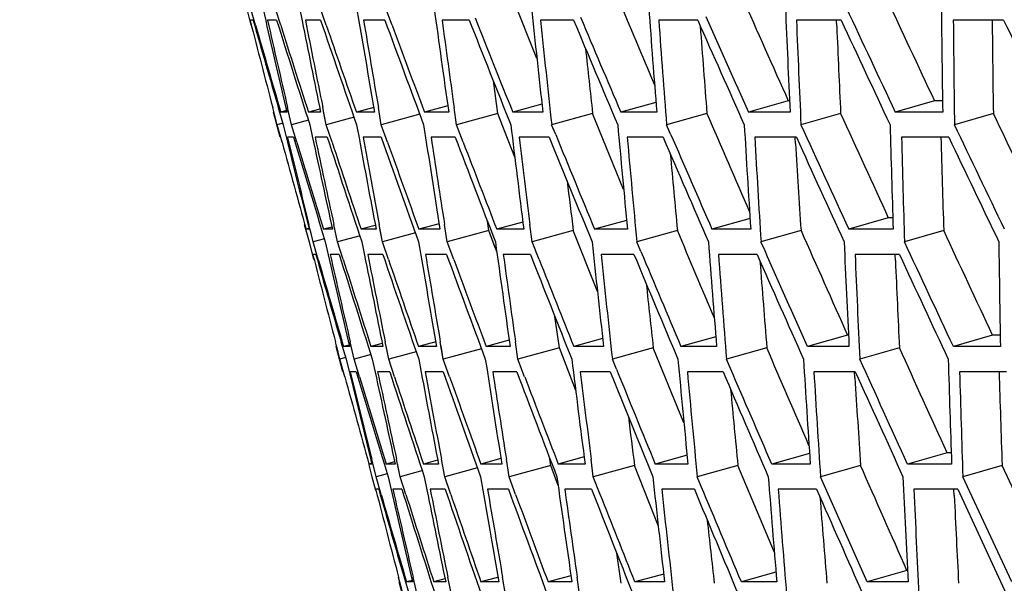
# Model space of a CAD drawing. Header units: millimetres. Extents: x 0 to 420, y 0 to 297.
# Tile 115 of 150: x 290.09 to 294.59, y 198.64 to 201.21. Entities that reach past the tile are written whole.
import ezdxf

# ---------------------------------------------------------------- set-up
doc = ezdxf.new("R2010")
doc.units = ezdxf.units.MM
doc.header["$LTSCALE"] = 23.1
doc.header["$PDMODE"] = 3
doc.header["$PDSIZE"] = 0.3125
doc.linetypes.add('DASHED', pattern=[0.2, 0.1, -0.1])
doc.layers.get('0').update_dxf_attribs({"linetype": 'CONTINUOUS'})
doc.layers.get('Defpoints').update_dxf_attribs({"linetype": 'CONTINUOUS'})
doc.layers.add('06___PRT_ALL_SURFS', color=7, linetype='CONTINUOUS')
doc.layers.add('DIM_PILOTEES', color=7, linetype='CONTINUOUS')
doc.styles.get("Standard").update_dxf_attribs({"font": 'txt', "width": 0.7})
doc.dimstyles.new('DIMSTYLE_2', dxfattribs={"dimtxt": 2.5, "dimasz": 3.5, "dimexe": 2, "dimexo": 0, "dimtad": 1, "dimdec": 0, "dimlfac": 5, "dimdsep": 46, "dimtxsty": 'Standard', "dimblk": '_FILLED', "dimblk1": '_FILLED', "dimblk2": '_FILLED', "dimcen": 0, "dimazin": 2, "dimtp": 0.8, "dimtm": 0.8, "dimtfac": 1, "dimtdec": 0, "dimtofl": 0, "dimtmove": 0, "dimatfit": 3, "dimldrblk": '_FILLED', "dimfxl": 0, "dimtolj": 1, "dimarcsym": 0})
doc.dimstyles.new('DIMSTYLE_8', dxfattribs={"dimtxt": 2.5, "dimasz": 3.5, "dimexe": 2, "dimexo": 0, "dimgap": 2.5, "dimtad": 1, "dimdec": 0, "dimlfac": 5, "dimdsep": 46, "dimtxsty": 'Standard', "dimblk": '_FILLED', "dimblk1": '_FILLED', "dimblk2": '_FILLED', "dimcen": 0, "dimazin": 2, "dimtp": 0.5, "dimtm": 0.5, "dimtfac": 1, "dimtdec": 0, "dimtofl": 0, "dimtmove": 0, "dimatfit": 3, "dimldrblk": '_FILLED', "dimfxl": 0, "dimtolj": 1, "dimarcsym": 0})

# ---------------------------------------------------------------- blocks, each defined once
blk = doc.blocks.new('_FILLED')
at = {"color": 0, "linetype": 'ByBlock'}
blk.add_solid([(0, 0), (-1, 0.1429), (-1, -0.1429)], dxfattribs=at)
blk = doc.blocks.new('*D12')
at = {"layer": 'DIM_PILOTEES', "color": 2, "linetype": 'Continuous'}
for p, q in [((307.0994, 235.1533), (248.8115, 235.1533)), ((250.8115, 235.1533), (250.8115, 180.6933)), ((250.8115, 126.2333), (250.8115, 180.6933)), ((309.3884, 126.2333), (248.8115, 126.2333))]:
    blk.add_line(p, q, dxfattribs=at)
at = {"layer": 'DIM_PILOTEES', "color": 2, "linetype": 'Continuous', "xscale": 3.5, "yscale": 3.5, "zscale": 3.5}
for p, rotation in [((250.8115, 235.1533), 90), ((250.8115, 126.2333), 270)]:
    blk.add_blockref('_FILLED', p, dxfattribs=dict(at, rotation=rotation))
at = {"layer": 'DIM_PILOTEES', "color": 2, "linetype": 'Continuous', "insert": (247.6865, 180.6933), "char_height": 2.5, "width": 8.303571, "attachment_point": 2, "rotation": 90, "line_spacing_factor": 0.9}
blk.add_mtext('{\\ftxt;\\W0.0001;\\H0.0001;\\~}{\\ftxt;\\W2.2142857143;\\H2.5; }{\\ftxt;\\W0.0001;\\H0.0001;\\~}', dxfattribs=at)
blk = doc.blocks.new('*D15')
at = {"layer": 'Defpoints', "color": 0, "linetype": 'Continuous'}
for p in [(285.6605, 263.402), (329.3345, 211.3533), (273.6952, 179.2299), (384.9739, 179.2299)]:
    blk.add_point(p, dxfattribs=at)
at = {"layer": 'DIM_PILOTEES', "color": 0, "linetype": 'Continuous', "lineweight": -2}
for p, q in [((273.6952, 179.2299), (268.7607, 176.381)), ((384.9739, 179.2299), (389.9084, 176.381))]:
    blk.add_line(p, q, dxfattribs=at)
blk.add_arc((329.3345, 211.3533), 67.9447, 332.951775, 207.048225, dxfattribs=at)
at = {"layer": 'DIM_PILOTEES', "color": 0, "linetype": 'Continuous', "lineweight": -2, "xscale": 3.5, "yscale": 3.5, "zscale": 3.5}
for p, rotation in [((270.4927, 177.381), 298.5241126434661), ((388.1764, 177.381), 241.4758873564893)]:
    blk.add_blockref('_FILLED', p, dxfattribs=dict(at, rotation=rotation))
at = {"layer": 'DIM_PILOTEES', "color": 0, "linetype": 'Continuous', "insert": (334.336, 284.9616), "char_height": 2.5, "width": 26.964286, "attachment_point": 2, "rotation": 356.1129, "line_spacing_factor": 0.9}
blk.add_mtext('\\A1;{\\ftxt;\\W0.0001;\\H0.0001;\\~}{\\ftxt;\\W2.8095238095;\\H2.5; }{\\ftxt;\\W0.0001;\\H0.0001;\\~}{\\ftxt;\\W0.0001;\\H0.0001;\\~}{\\ftxt;\\W2.3571428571;\\H2.5; }{\\ftxt;\\W0.0001;\\H0.0001;\\~}{\\ftxt;\\W0.0001;\\H0.0001;\\~}{\\ftxt;\\W0.6666666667;\\H2.5; }{\\ftxt;\\W0.0001;\\H0.0001;\\~}{\\ftxt;\\W0.0001;\\H0.0001;\\~}{\\ftxt;\\W1.3571428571;\\H2.5; }{\\ftxt;\\W0.0001;\\H0.0001;\\~}', dxfattribs=at)
blk = doc.blocks.new('*D16')
at = {"layer": 'DIM_PILOTEES', "color": 2, "linetype": 'Continuous'}
for p, q in [((324.0845, 211.3533), (253.8115, 211.3533)), ((255.8115, 211.3533), (255.8115, 168.7933)), ((255.8115, 126.2333), (255.8115, 168.7933)), ((309.3884, 126.2333), (253.8115, 126.2333))]:
    blk.add_line(p, q, dxfattribs=at)
at = {"layer": 'DIM_PILOTEES', "color": 2, "linetype": 'Continuous', "xscale": 3.5, "yscale": 3.5, "zscale": 3.5}
for p, rotation in [((255.8115, 211.3533), 90), ((255.8115, 126.2333), 270)]:
    blk.add_blockref('_FILLED', p, dxfattribs=dict(at, rotation=rotation))
at = {"layer": 'DIM_PILOTEES', "color": 2, "linetype": 'Continuous', "insert": (252.6865, 168.7933), "char_height": 2.5, "width": 8.839286, "attachment_point": 2, "rotation": 90, "line_spacing_factor": 0.9}
blk.add_mtext('{\\ftxt;\\W0.0001;\\H0.0001;\\~}{\\ftxt;\\W2.3571428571;\\H2.5; }{\\ftxt;\\W0.0001;\\H0.0001;\\~}', dxfattribs=at)

msp = doc.modelspace()

# ---------------------------------------------------------------- linework, layer by layer
at = {"color": 7, "linetype": 'Continuous'}
for p, q in [((291.1267, 201.2682), (291.1475, 201.1881)), ((291.1688, 201.1881), (291.1456, 201.2682)), ((291.2013, 201.2682), (291.2149, 201.209)), ((291.2835, 201.1881), (291.2581, 201.2682)), ((291.3693, 201.2682), (291.3813, 201.208)), ((291.4914, 201.1881), (291.4638, 201.2682)), ((291.6302, 201.2682), (291.6405, 201.2073)), ((291.7919, 201.1881), (291.7622, 201.2682)), ((291.1445, 201.2076), (291.1437, 201.211)), ((291.1576, 201.211), (291.1437, 201.211)), ((291.265, 201.211), (291.2233, 201.211)), ((291.4656, 201.211), (291.3962, 201.211)), ((291.7589, 201.211), (291.662, 201.211)), ((292.1442, 201.211), (292.02, 201.211)), ((292.6206, 201.211), (292.4694, 201.211)), ((293.1869, 201.211), (293.0091, 201.211)), ((293.8417, 201.211), (293.6377, 201.211)), ((294.5834, 201.211), (294.3537, 201.211)), ((292.0461, 200.8204), (291.9399, 200.7914)), ((292.4759, 200.8282), (292.3425, 200.7914)), ((292.9963, 200.8363), (292.8358, 200.7914)), ((293.6006, 200.8431), (293.4184, 200.7914)), ((294.2677, 200.8431), (294.0889, 200.7914)), ((291.2676, 200.7342), (291.2469, 200.813)), ((291.281, 200.6769), (291.2503, 200.7914)), ((291.2724, 200.813), (291.2953, 200.7342)), ((291.31, 200.7983), (291.2841, 200.7914)), ((291.3119, 200.7914), (291.2841, 200.7914)), ((291.333, 200.7342), (291.3147, 200.813)), ((291.333, 200.7342), (291.3193, 200.7931)), ((291.4617, 200.8053), (291.41, 200.7914)), ((291.4654, 200.7914), (291.41, 200.7914)), ((291.4915, 200.7342), (291.4756, 200.813)), ((291.4915, 200.7342), (291.4794, 200.7942)), ((291.708, 200.8128), (291.6288, 200.7914)), ((291.7118, 200.7914), (291.6288, 200.7914)), ((291.7427, 200.7342), (291.7292, 200.813)), ((291.9182, 200.7818), (291.7427, 200.7342)), ((292.0502, 200.7914), (291.9399, 200.7914)), ((292.0859, 200.7342), (292.0748, 200.813)), ((292.2749, 200.7859), (292.0859, 200.7342)), ((292.4799, 200.7914), (292.3425, 200.7914)), ((292.7071, 200.7859), (292.5203, 200.7342)), ((292.9999, 200.7914), (292.8358, 200.7914)), ((293.229, 200.7859), (293.0449, 200.7342)), ((293.6088, 200.7914), (293.4184, 200.7914)), ((293.8393, 200.7859), (293.6583, 200.7342)), ((294.3052, 200.7914), (294.0889, 200.7914)), ((294.5365, 200.7859), (294.359, 200.7342)), ((291.2934, 200.7411), (291.2676, 200.7342)), ((291.2895, 200.654), (291.2676, 200.7342)), ((291.2953, 200.7342), (291.3149, 200.654)), ((291.4106, 200.755), (291.333, 200.7342)), ((291.3573, 200.654), (291.333, 200.7342)), ((291.3573, 200.654), (291.333, 200.7342)), ((291.4162, 200.7342), (291.429, 200.6744)), ((291.4162, 200.7342), (291.429, 200.6744)), ((291.6181, 200.7683), (291.4915, 200.7342)), ((291.518, 200.654), (291.4915, 200.7342)), ((291.518, 200.654), (291.4915, 200.7342)), ((291.6299, 200.7342), (291.6411, 200.6736)), ((291.7714, 200.654), (291.7427, 200.7342)), ((292.1167, 200.654), (292.0859, 200.7342)), ((292.5388, 200.6889), (292.5203, 200.7342)), ((293.0633, 200.6917), (293.0449, 200.7342)), ((293.0633, 200.6917), (293.0449, 200.7342)), ((292.1167, 200.654), (292.1043, 200.6862)), ((291.3163, 200.6706), (291.3147, 200.6769)), ((291.3425, 200.6769), (291.3147, 200.6769)), ((291.4959, 200.6769), (291.4406, 200.6769)), ((291.7421, 200.6769), (291.6592, 200.6769)), ((292.0802, 200.6769), (291.97, 200.6769)), ((292.5096, 200.6769), (292.3723, 200.6769)), ((293.0291, 200.6769), (292.8652, 200.6769)), ((293.6376, 200.6769), (293.4473, 200.6769)), ((294.3334, 200.6769), (294.1173, 200.6769)), ((291.3912, 200.2787), (291.413, 200.1998)), ((291.4317, 200.1998), (291.4123, 200.2787)), ((291.5433, 200.1998), (291.5262, 200.2787)), ((291.7475, 200.1998), (291.7327, 200.2787)), ((292.0064, 200.2822), (291.914, 200.2571)), ((292.0436, 200.1998), (292.0313, 200.2787)), ((292.3889, 200.2898), (292.2697, 200.2571)), ((292.4311, 200.1998), (292.4212, 200.2787)), ((292.8624, 200.2977), (292.7161, 200.2571)), ((293.4257, 200.306), (293.2521, 200.2571)), ((294.0571, 200.3088), (293.8765, 200.2571)), ((291.3983, 200.253), (291.413, 200.1998)), ((291.4121, 200.2605), (291.3992, 200.2571)), ((291.413, 200.2571), (291.3992, 200.2571)), ((291.4317, 200.1998), (291.4173, 200.2581)), ((291.5169, 200.2674), (291.4783, 200.2571)), ((291.5197, 200.2571), (291.4783, 200.2571)), ((291.7143, 200.2744), (291.65, 200.2571)), ((291.719, 200.2571), (291.65, 200.2571)), ((291.7475, 200.1998), (291.7361, 200.2603)), ((291.8981, 200.2405), (291.7475, 200.1998)), ((292.0104, 200.2571), (291.914, 200.2571)), ((292.2336, 200.2515), (292.0436, 200.1998)), ((292.3931, 200.2571), (292.2697, 200.2571)), ((292.6191, 200.2515), (292.4311, 200.1998)), ((292.8663, 200.2571), (292.7161, 200.2571)), ((293.0945, 200.2515), (292.9089, 200.1998)), ((293.4288, 200.2571), (293.2521, 200.2571)), ((293.6586, 200.2515), (293.4759, 200.1998)), ((294.0792, 200.2571), (293.8765, 200.2571)), ((294.3101, 200.2515), (294.1308, 200.1998)), ((291.413, 200.1998), (291.4338, 200.1195)), ((291.413, 200.1998), (291.4338, 200.1195)), ((291.4833, 200.2136), (291.4317, 200.1998)), ((291.4549, 200.1195), (291.4317, 200.1998)), ((291.487, 200.1998), (291.5006, 200.1406)), ((291.487, 200.1998), (291.5006, 200.1406)), ((291.6463, 200.2275), (291.5433, 200.1998)), ((291.5688, 200.1195), (291.5433, 200.1998)), ((291.5688, 200.1195), (291.5433, 200.1998)), ((291.6537, 200.1998), (291.6658, 200.1395)), ((291.6537, 200.1998), (291.6658, 200.1395)), ((291.7751, 200.1195), (291.7475, 200.1998)), ((291.7751, 200.1195), (291.7475, 200.1998)), ((291.9127, 200.1998), (291.9231, 200.1389)), ((291.9127, 200.1998), (291.9231, 200.1389)), ((292.0734, 200.1195), (292.0436, 200.1998)), ((292.4629, 200.1195), (292.4311, 200.1998)), ((292.9274, 200.1558), (292.9089, 200.1998)), ((292.9274, 200.1558), (292.9089, 200.1998)), ((293.4942, 200.1586), (293.4759, 200.1998)), ((293.4942, 200.1586), (293.4759, 200.1998)), ((291.4308, 200.1391), (291.4299, 200.1425)), ((291.4437, 200.1425), (291.4299, 200.1425)), ((291.5503, 200.1425), (291.5089, 200.1425)), ((291.7494, 200.1425), (291.6805, 200.1425)), ((292.0406, 200.1425), (291.9443, 200.1425)), ((292.423, 200.1425), (292.2997, 200.1425)), ((292.4629, 200.1195), (292.4496, 200.153)), ((292.8958, 200.1425), (292.7457, 200.1425)), ((293.4579, 200.1425), (293.2813, 200.1425)), ((294.1077, 200.1425), (293.9052, 200.1425)), ((291.5541, 199.6646), (291.5335, 199.7436)), ((291.5587, 199.7436), (291.5817, 199.6646)), ((291.6191, 199.6646), (291.6007, 199.7436)), ((291.7764, 199.6646), (291.7604, 199.7436)), ((291.9911, 199.7433), (291.9125, 199.722)), ((292.0257, 199.6646), (292.0121, 199.7436)), ((292.3266, 199.7507), (292.2212, 199.722)), ((292.3663, 199.6646), (292.3551, 199.7436)), ((292.7531, 199.7585), (292.6209, 199.722)), ((293.2697, 199.7665), (293.1104, 199.722)), ((293.8708, 199.7737), (293.6886, 199.722)), ((294.5329, 199.7737), (294.3541, 199.722)), ((291.5676, 199.6072), (291.5369, 199.722)), ((291.5541, 199.6646), (291.539, 199.7223)), ((291.5961, 199.7289), (291.5704, 199.722)), ((291.5979, 199.722), (291.5704, 199.722)), ((291.6191, 199.6646), (291.6054, 199.7237)), ((291.7467, 199.7358), (291.6954, 199.722)), ((291.7504, 199.722), (291.6954, 199.722)), ((291.7764, 199.6646), (291.7642, 199.7248)), ((291.9021, 199.6984), (291.7764, 199.6646)), ((291.9948, 199.722), (291.9125, 199.722)), ((292.0257, 199.6646), (292.0152, 199.7255)), ((292.1999, 199.7119), (292.0257, 199.6646)), ((292.3307, 199.722), (292.2212, 199.722)), ((292.5554, 199.7163), (292.3663, 199.6646)), ((292.7572, 199.722), (292.6209, 199.722)), ((292.9843, 199.7163), (292.7975, 199.6646)), ((293.2733, 199.722), (293.1104, 199.722)), ((293.5022, 199.7163), (293.3181, 199.6646)), ((293.8776, 199.722), (293.6886, 199.722)), ((294.1079, 199.7163), (293.9269, 199.6646)), ((294.5688, 199.722), (294.3541, 199.722)), ((291.5798, 199.6715), (291.5541, 199.6646)), ((291.5762, 199.5842), (291.5541, 199.6646)), ((291.5817, 199.6646), (291.6014, 199.5842)), ((291.5817, 199.6646), (291.6014, 199.5842)), ((291.6961, 199.6852), (291.6191, 199.6646)), ((291.6434, 199.5842), (291.6191, 199.6646)), ((291.6434, 199.5842), (291.6191, 199.6646)), ((291.7016, 199.6646), (291.7146, 199.6047)), ((291.803, 199.5842), (291.7764, 199.6646)), ((291.9138, 199.6646), (291.925, 199.6038)), ((292.0544, 199.5842), (292.0257, 199.6646)), ((292.3971, 199.5842), (292.3663, 199.6646)), ((292.3971, 199.5842), (292.3663, 199.6646)), ((292.816, 199.619), (292.7975, 199.6646)), ((293.3365, 199.6218), (293.3181, 199.6646)), ((293.3365, 199.6218), (293.3181, 199.6646)), ((291.6027, 199.6008), (291.6011, 199.6072)), ((291.6286, 199.6072), (291.6011, 199.6072)), ((291.781, 199.6072), (291.726, 199.6072)), ((292.0252, 199.6072), (291.9429, 199.6072)), ((292.3608, 199.6072), (292.2515, 199.6072)), ((292.787, 199.6072), (292.6508, 199.6072)), ((293.3026, 199.6072), (293.1399, 199.6072)), ((293.9065, 199.6072), (293.7176, 199.6072)), ((294.5971, 199.6072), (294.3826, 199.6072)), ((291.7187, 199.1281), (291.6991, 199.2073)), ((291.8295, 199.1281), (291.8122, 199.2073)), ((291.999, 199.2028), (291.9352, 199.1856)), ((292.0321, 199.1281), (292.0172, 199.2073)), ((292.2888, 199.2105), (292.1972, 199.1856)), ((292.326, 199.1281), (292.3135, 199.2073)), ((292.6685, 199.2181), (292.5501, 199.1856)), ((292.7105, 199.1281), (292.7005, 199.2073)), ((293.1383, 199.2259), (292.9932, 199.1856)), ((293.6973, 199.2341), (293.5252, 199.1856)), ((294.3254, 199.2374), (294.1448, 199.1856)), ((291.6853, 199.1816), (291.7001, 199.1281)), ((291.6991, 199.1891), (291.6863, 199.1856)), ((291.7, 199.1856), (291.6863, 199.1856)), ((291.8031, 199.1959), (291.7647, 199.1856)), ((291.8059, 199.1856), (291.7647, 199.1856)), ((291.8295, 199.1281), (291.8164, 199.1879)), ((291.9317, 199.1556), (291.8295, 199.1281)), ((292.0036, 199.1856), (291.9352, 199.1856)), ((292.1816, 199.1685), (292.0321, 199.1281)), ((292.2928, 199.1856), (292.1972, 199.1856)), ((292.5159, 199.1798), (292.326, 199.1281)), ((292.6726, 199.1856), (292.5501, 199.1856)), ((292.8985, 199.1798), (292.7105, 199.1281)), ((293.1423, 199.1856), (292.9932, 199.1856)), ((293.3703, 199.1798), (293.1847, 199.1281)), ((293.7005, 199.1856), (293.5252, 199.1856)), ((293.9301, 199.1798), (293.7475, 199.1281)), ((294.346, 199.1856), (294.1448, 199.1856)), ((294.5766, 199.1798), (294.3973, 199.1281)), ((291.7001, 199.1281), (291.716, 199.0667)), ((291.7699, 199.1418), (291.7187, 199.1281)), ((291.742, 199.0474), (291.7187, 199.1281)), ((291.7736, 199.1281), (291.7873, 199.0686)), ((291.855, 199.0474), (291.8295, 199.1281)), ((291.855, 199.0474), (291.8295, 199.1281)), ((291.939, 199.1281), (291.9512, 199.0676)), ((292.0597, 199.0474), (292.0321, 199.1281)), ((292.0597, 199.0474), (292.0321, 199.1281)), ((292.1961, 199.1281), (292.2065, 199.0669)), ((292.3558, 199.0474), (292.326, 199.1281)), ((292.3558, 199.0474), (292.326, 199.1281)), ((292.7423, 199.0474), (292.7105, 199.1281)), ((292.7423, 199.0474), (292.7105, 199.1281)), ((293.2033, 199.0837), (293.1847, 199.1281)), ((293.2033, 199.0836), (293.1847, 199.1281)), ((293.7658, 199.0865), (293.7475, 199.1281)), ((294.6205, 198.6476), (294.3973, 199.1281)), ((291.718, 199.0672), (291.7171, 199.0705)), ((291.7308, 199.0705), (291.7171, 199.0705)), ((291.8366, 199.0705), (291.7955, 199.0705)), ((292.0342, 199.0705), (291.9658, 199.0705)), ((292.3231, 199.0705), (292.2276, 199.0705)), ((292.7027, 199.0705), (292.5803, 199.0705)), ((293.1719, 199.0705), (293.0229, 199.0705)), ((293.7297, 199.0705), (293.5545, 199.0705)), ((293.9601, 198.6476), (293.7658, 199.0865)), ((294.3746, 199.0705), (294.1737, 199.0705)), ((294.3746, 199.0705), (294.5973, 198.5898)), ((291.8421, 198.5898), (291.8213, 198.6694)), ((291.8464, 198.6694), (291.8694, 198.5898)), ((291.9066, 198.5898), (291.888, 198.6694)), ((292.0329, 198.6613), (291.982, 198.6476)), ((292.0627, 198.5898), (292.0465, 198.6694)), ((292.2736, 198.6682), (292.1975, 198.6476)), ((292.3101, 198.5898), (292.2963, 198.6694)), ((292.6084, 198.6761), (292.5039, 198.6476)), ((292.6481, 198.5898), (292.6367, 198.6694)), ((293.0317, 198.6838), (292.9005, 198.6476)), ((293.5442, 198.6918), (293.3863, 198.6476)), ((294.1423, 198.6994), (293.9601, 198.6476)), ((291.8557, 198.532), (291.8247, 198.6476)), ((291.8835, 198.6544), (291.858, 198.6476)), ((291.8853, 198.6476), (291.858, 198.6476)), ((292.0366, 198.6476), (291.982, 198.6476)), ((292.2792, 198.6476), (292.1975, 198.6476)), ((292.6126, 198.6476), (292.5039, 198.6476)), ((293.0358, 198.6476), (292.9005, 198.6476)), ((293.5479, 198.6476), (293.3863, 198.6476)), ((294.1477, 198.6476), (293.9601, 198.6476))]:
    msp.add_line(p, q, dxfattribs=at)
at = {"color": 7, "linetype": 'DASHED'}
msp.add_arc((329.3345, 211.3533), 48.1984, 330, 210, dxfattribs=at)
at = {"color": 7, "linetype": 'Continuous'}
for centre, radius, start, end in [((387.5947, 214.3981), 96.5085, 187.819331, 188.105148), ((384.6615, 211.0283), 92.7483, 186.04057, 186.336834), ((382.3858, 207.8903), 89.6673, 184.235282, 184.540836), ((380.7153, 204.9369), 87.2051, 182.411161, 182.724736), ((526.8763, 310.3879), 257.2963, 205.093809, 205.211103), ((379.6072, 202.1261), 85.3124, 180.57623, 180.896466), ((461.6983, 268.5538), 182.4092, 201.661786, 201.807262), ((479.4628, 280.0589), 202.7634, 202.879887, 203.012757), ((501.0396, 293.8715), 227.5313, 204.027263, 204.147494), ((406.958, 231.0515), 119.5969, 194.45016, 194.64546), ((414.4053, 236.5529), 128.2149, 196.00054, 196.18563), ((415.0934, 237.0035), 128.9964, 196.119798, 196.303293), ((401.089, 226.4902), 112.7451, 192.957784, 193.175675), ((400.6528, 226.1533), 112.2361, 192.840114, 193.048566), ((423.4683, 242.8752), 138.6132, 197.492398, 197.699156), ((424.0358, 243.3159), 139.2765, 197.606399, 197.777693), ((395.712, 222.059), 106.3939, 191.301928, 191.530813), ((395.3569, 221.7583), 105.9719, 191.180125, 191.399534), ((433.9448, 250.0495), 150.6172, 198.920515, 199.112362), ((434.5925, 250.5432), 151.3732, 199.029143, 199.188051), ((391.2312, 218.0506), 101.0049, 189.599289, 189.838678), ((390.9487, 217.7794), 100.6596, 189.473934, 189.703662), ((446.3517, 258.3424), 164.8118, 200.282345, 200.459159), ((447.0939, 258.8994), 165.6783, 200.38543, 200.531853), ((387.3338, 214.1447), 96.1874, 187.727635, 187.966926), ((461.1291, 268.0344), 181.7175, 201.575848, 201.737601), ((384.3544, 210.7839), 92.3823, 185.947862, 186.245256), ((478.8829, 279.5066), 202.0491, 202.799535, 202.946281), ((382.0834, 207.6615), 89.3076, 184.142004, 184.448759), ((500.4705, 293.2933), 226.8163, 203.952409, 204.084269), ((380.4173, 204.7233), 86.8507, 182.317723, 182.632564), ((527.145, 310.1701), 257.4928, 205.033897, 205.151048), ((379.3127, 201.9272), 84.962, 180.483051, 180.80461), ((388.3173, 215.5191), 97.5088, 188.721224, 189.004948), ((384.7204, 212.0208), 93.0737, 186.965131, 187.261104), ((381.8465, 208.8028), 89.3896, 185.178791, 185.48592), ((379.6279, 205.8112), 86.3778, 183.36963, 183.686693), ((528.8097, 308.0212), 258.4699, 204.524685, 204.640984), ((378.0091, 202.999), 83.9746, 181.545463, 181.871127), ((478.3246, 276.6942), 200.7316, 202.249564, 202.382801), ((501.1134, 290.8414), 226.7418, 203.427448, 203.547202), ((412.0992, 233.822), 125.28, 195.352128, 195.540468), ((404.49, 228.4159), 116.5303, 193.782557, 193.983598), ((403.9408, 228.0418), 115.9028, 193.659849, 193.859299), ((420.5484, 239.5564), 134.9288, 196.747117, 196.958824), ((421.1309, 239.9912), 135.6046, 196.863175, 197.038508), ((398.0752, 223.6303), 109.0888, 192.147723, 192.372058), ((397.6415, 223.3056), 108.585, 192.028391, 192.243338), ((431.1921, 246.6104), 147.0541, 198.201377, 198.397188), ((431.8634, 247.1018), 147.8317, 198.312131, 198.474257), ((392.7321, 219.3632), 102.8042, 190.474495, 190.710663), ((392.3806, 219.0743), 102.3878, 190.351305, 190.577936), ((443.89, 254.8269), 161.4968, 199.590835, 199.77062), ((444.6676, 255.387), 162.3975, 199.696092, 199.844909), ((388.0225, 215.2567), 97.1527, 188.63105, 188.868687), ((459.1418, 264.5155), 178.8433, 200.913165, 201.076898), ((460.0496, 265.1604), 179.8959, 201.012781, 201.148271), ((384.4656, 211.779), 92.7601, 186.873987, 187.121826), ((477.6461, 276.1039), 199.9119, 202.166617, 202.314362), ((381.5522, 208.5717), 89.0377, 185.08698, 185.395314), ((500.4098, 290.2036), 225.88, 203.349962, 203.481855), ((379.3413, 205.5958), 86.0347, 183.277596, 183.59593), ((528.9382, 307.7232), 258.5059, 204.462419, 204.578659), ((377.7294, 202.7987), 83.639, 181.453614, 181.780609), ((385.4538, 213.1003), 94.0791, 187.881454, 188.175327), ((381.9474, 209.7645), 89.7538, 186.117403, 186.424256), ((379.1614, 206.7008), 86.1712, 184.326685, 184.645359), ((377.0249, 203.8556), 83.25, 182.516865, 182.846071), ((375.4796, 201.1826), 80.9241, 180.69584, 181.034176), ((417.1527, 236.1689), 130.7694, 195.991533, 196.173413), ((400.8355, 225.1005), 112.1392, 192.859587, 193.068713), ((428.1013, 243.1178), 143.154, 197.469816, 197.670454), ((394.6126, 220.5503), 104.9357, 191.21433, 191.436441), ((440.9592, 251.1843), 157.6986, 198.884837, 199.068452), ((389.4345, 216.4971), 98.8524, 189.523077, 189.757576), ((456.5237, 260.7717), 175.3015, 200.234112, 200.400675), ((385.1664, 212.8501), 93.7321, 187.79181, 188.037972), ((475.5791, 272.3473), 196.8748, 201.515624, 201.665203), ((381.6573, 209.53), 89.4058, 186.027081, 186.33514), ((499.2752, 286.5909), 223.7538, 202.727899, 202.860642), ((500.106, 287.2792), 224.752, 202.807885, 202.927908), ((378.8823, 206.4828), 85.8354, 184.236082, 184.556031), ((529.3669, 304.535), 257.9746, 203.86994, 203.986063), ((376.7559, 203.6532), 82.925, 182.42638, 182.756922), ((408.2816, 230.2613), 120.6709, 194.455177, 194.649202), ((417.9873, 236.6643), 131.7041, 196.109643, 196.289743), ((401.3575, 225.455), 112.7357, 192.976217, 193.194638), ((428.7882, 243.6022), 143.9441, 197.582573, 197.748647), ((395.04, 220.8616), 105.4307, 191.33509, 191.566622), ((441.7629, 251.7415), 158.6227, 198.992157, 199.144093), ((389.7795, 216.7733), 99.2602, 189.647402, 189.891591), ((457.4724, 261.4201), 176.3933, 200.335831, 200.473609), ((476.7129, 273.1125), 198.1819, 201.611624, 201.735303), ((386.879, 214.296), 95.7856, 188.786459, 189.07646), ((382.6879, 210.801), 90.7616, 187.047926, 187.352672), ((379.3002, 207.6297), 86.5708, 185.279055, 185.597468), ((376.6258, 204.7197), 83.1097, 183.487122, 183.817974), ((374.5913, 202.0183), 80.2953, 181.679791, 182.021722), ((424.739, 239.6138), 138.9925, 196.72828, 196.934608), ((398.2255, 222.591), 108.9631, 192.178305, 192.403829), ((397.7127, 222.2518), 108.3788, 192.060219, 192.276448), ((437.6274, 247.4651), 153.4978, 198.166674, 198.354984), ((392.0267, 218.1976), 101.8139, 190.522713, 190.762176), ((391.6087, 217.9006), 101.3307, 190.400766, 190.630701), ((453.3384, 256.8607), 171.1722, 199.540884, 199.711137), ((386.5548, 214.0348), 95.4006, 188.698325, 188.941324), ((472.7303, 268.2983), 193.0067, 200.848621, 201.000883), ((382.4104, 210.5633), 90.4258, 186.95912, 187.214407), ((497.0801, 282.5128), 220.4746, 202.088159, 202.222586), ((498.0264, 283.2406), 221.594, 202.170506, 202.291557), ((379.0249, 207.4081), 86.2386, 185.189908, 185.509597), ((528.3742, 300.6421), 255.8646, 203.258274, 203.375096), ((376.3636, 204.5144), 82.7916, 183.398029, 183.730221), ((374.341, 201.8282), 79.9893, 181.591148, 181.934475), ((414.6673, 233.3698), 127.6436, 195.348365, 195.53395), ((405.7134, 227.6039), 117.5017, 193.795799, 193.995983), ((405.0588, 227.2045), 116.7658, 193.674303, 193.873104), ((425.4334, 240.0871), 139.7864, 196.842914, 197.013658), ((438.4473, 248.0138), 154.4345, 198.275945, 198.431722), ((454.3162, 257.5054), 172.2897, 199.644607, 199.785389), ((473.9125, 269.0676), 194.3599, 200.946659, 201.072506), ((384.0857, 211.94), 92.4339, 187.967233, 188.26808), ((380.0454, 208.6223), 87.5795, 186.223506, 186.539807), ((376.7989, 205.6143), 83.542, 184.452922, 184.783529), ((374.2543, 202.8549), 80.217, 182.662875, 183.006488), ((410.4376, 229.6863), 122.6046, 194.462042, 194.654111), ((420.8724, 236.0504), 134.3319, 195.979135, 196.157178), ((402.3936, 224.6071), 113.5164, 193.001503, 193.219693), ((401.7824, 224.2332), 112.8285, 192.886308, 193.095353), ((433.9725, 243.7188), 148.9835, 197.438753, 197.63262), ((395.1097, 219.8316), 105.2275, 191.380592, 191.613948), ((394.6097, 219.5086), 104.6589, 191.261281, 191.485274), ((449.6676, 252.8431), 166.5526, 198.835768, 199.010573), ((389.0741, 215.6481), 98.2765, 189.713422, 189.961526), ((388.6682, 215.3658), 97.8076, 189.590538, 189.82893), ((469.1779, 264.0275), 188.4065, 200.167772, 200.323575), ((383.7729, 211.6919), 92.0619, 187.879913, 188.132012), ((493.8845, 278.0456), 216.1278, 201.432782, 201.569741), ((379.7705, 208.396), 87.2474, 186.135832, 186.453411), ((525.9703, 296.115), 252.2157, 202.629339, 202.747693), ((376.5402, 205.4053), 83.2272, 184.365248, 184.697197), ((374.0104, 202.6618), 79.9175, 182.575583, 182.920596), ((421.8703, 236.5964), 135.4375, 196.09567, 196.271798), ((434.799, 244.2543), 149.9221, 197.549857, 197.710194), ((450.6622, 253.4772), 167.6822, 198.94139, 199.085896), ((470.3928, 264.7915), 189.788, 200.267755, 200.396484)]:
    msp.add_arc(centre, radius, start, end, dxfattribs=at)
for points in [[(294.5834, 201.211), (294.6611, 201.0519), (294.739, 200.893), (294.8169, 200.7342)], [(294.5878, 200.2571), (294.5114, 200.416), (294.4351, 200.5751), (294.359, 200.7342)], [(294.3334, 200.6769), (294.4093, 200.5178), (294.4854, 200.3588), (294.5616, 200.1998)], [(294.3541, 199.722), (294.2795, 199.8812), (294.2051, 200.0404), (294.1308, 200.1998)], [(293.6886, 199.722), (293.6237, 199.8675), (293.5589, 200.013), (293.4942, 200.1586)], [(294.1077, 200.1425), (294.1819, 199.9831), (294.2561, 199.8238), (294.3305, 199.6646)], [(294.1448, 199.1856), (294.072, 199.3452), (293.9994, 199.5049), (293.9269, 199.6646)], [(293.5252, 199.1856), (293.4621, 199.331), (293.3993, 199.4763), (293.3365, 199.6218)], [(293.9065, 199.6072), (293.9788, 199.4474), (294.0513, 199.2877), (294.1239, 199.1281)], [(293.3863, 198.6476), (293.3252, 198.7929), (293.2642, 198.9382), (293.2033, 199.0837)], [(293.7297, 199.0705), (293.8002, 198.9102), (293.8709, 198.75), (293.9418, 198.5898)], [(292.9005, 198.6476), (292.8476, 198.7808), (292.7949, 198.9141), (292.7423, 199.0474)]]:
    msp.add_open_spline(points, degree=3, dxfattribs=at)
at = {"layer": '06___PRT_ALL_SURFS', "color": 7, "linetype": 'Continuous'}
for p, q in [((292.453, 201.0367), (292.3405, 201.3199)), ((293.8215, 201.1833), (293.8204, 201.2101)), ((292.2749, 200.7859), (292.2542, 200.9337)), ((292.2749, 200.7859), (292.2542, 200.9337)), ((293.6064, 200.8431), (293.6006, 200.8431)), ((294.3044, 200.8431), (294.2677, 200.8431)), ((292.3054, 200.7064), (292.2749, 200.7859)), ((292.849, 200.4392), (292.7071, 200.7859)), ((292.3519, 200.5854), (292.3054, 200.7064)), ((293.6341, 200.6492), (293.6325, 200.6766)), ((292.2336, 200.2515), (292.2268, 200.2946)), ((294.0775, 200.3088), (294.0571, 200.3088)), ((292.2697, 200.1539), (292.2336, 200.2515)), ((292.263, 200.1719), (292.2336, 200.2515)), ((292.7293, 199.9731), (292.6191, 200.2515)), ((294.0893, 200.1146), (294.0881, 200.1416)), ((292.5554, 199.7163), (292.5352, 199.8586)), ((293.8751, 199.7737), (293.8708, 199.7737)), ((294.5679, 199.7737), (294.5329, 199.7737)), ((292.5858, 199.6365), (292.5554, 199.7163)), ((292.5858, 199.6365), (292.5554, 199.7163)), ((293.1241, 199.3733), (292.9843, 199.7163)), ((292.63, 199.5211), (292.5858, 199.6365)), ((293.9047, 199.5791), (293.903, 199.607)), ((292.5159, 199.1798), (292.5102, 199.2163)), ((294.3442, 199.2374), (294.3254, 199.2374)), ((292.5496, 199.0886), (292.5159, 199.1798)), ((292.5455, 199.0998), (292.5159, 199.1798)), ((293.0066, 198.9055), (292.8985, 199.1798)), ((293.5368, 198.7819), (293.3703, 199.1798)), ((294.7993, 198.6994), (294.5766, 199.1798)), ((294.3579, 199.0422), (294.3567, 199.0697)), ((292.8371, 198.6416), (292.8174, 198.7788)), ((292.8371, 198.6416), (292.8174, 198.7788)), ((294.145, 198.6994), (294.1423, 198.6994))]:
    msp.add_line(p, q, dxfattribs=at)
for centre, radius, start, end in [((479.4963, 279.8896), 202.5374, 202.825555, 202.949615), ((501.9977, 294.0648), 228.2973, 203.969245, 204.100263), ((528.7473, 310.9714), 259.0539, 205.041622, 205.15807), ((382.5171, 207.8134), 89.5642, 184.24527, 184.500212), ((380.7964, 204.8749), 87.0531, 182.43044, 182.692234), ((379.6964, 202.0824), 85.1698, 180.586263, 180.872218), ((384.7393, 210.9276), 92.5893, 186.104347, 186.288431), ((501.6091, 290.8387), 227.0061, 203.371887, 203.495434), ((530.689, 308.6012), 260.2343, 204.475298, 204.590763), ((379.7645, 205.7465), 86.2811, 183.386869, 183.651428), ((378.1456, 202.9509), 83.879, 181.553468, 181.844167), ((381.9835, 208.7207), 89.2916, 185.217252, 185.442565), ((384.8522, 211.9195), 92.9682, 187.069171, 187.209932), ((531.2596, 305.4818), 259.8608, 203.887904, 204.003176), ((379.3466, 206.6342), 86.1226, 184.343087, 184.607277), ((377.1696, 203.8025), 83.1622, 182.541665, 182.81636), ((382.1204, 209.6801), 89.6913, 186.190604, 186.378099), ((374.7774, 201.9773), 80.2496, 181.692438, 181.997691), ((376.819, 204.6641), 83.0701, 183.509471, 183.785399), ((379.5077, 207.5598), 86.5441, 185.325942, 185.556551), ((382.941, 210.7204), 90.779, 187.1622, 187.303658), ((377.0346, 205.5569), 83.5446, 184.47679, 184.748051), ((374.4558, 202.8097), 80.1864, 182.693023, 182.979591), ((380.3106, 208.5533), 87.6103, 186.305993, 186.495996)]:
    msp.add_arc(centre, radius, start, end, dxfattribs=at)
for points in [[(294.7647, 200.3088), (294.6885, 200.4678), (294.6124, 200.6268), (294.5365, 200.7859)], [(293.2629, 199.8511), (293.2066, 199.9845), (293.1505, 200.118), (293.0945, 200.2515)], [(294.5329, 199.7737), (294.4585, 199.9329), (294.3842, 200.0922), (294.3101, 200.2515)], [(293.6949, 199.2697), (293.6306, 199.4185), (293.5663, 199.5674), (293.5022, 199.7163)], [(294.3254, 199.2374), (294.2528, 199.397), (294.1803, 199.5566), (294.1079, 199.7163)], [(294.1423, 198.6994), (294.0714, 198.8595), (294.0007, 199.0196), (293.9301, 199.1798)]]:
    msp.add_open_spline(points, degree=3, dxfattribs=at)

# ---------------------------------------------------------------- dimensions: what is measured, and where the dimension line sits
at = {"layer": 'DIM_PILOTEES', "color": 2, "linetype": 'Continuous'}
dim = msp.add_angular_dim_3p(base=(285.6605, 263.402), center=(329.3345, 211.3533), p1=(384.9739, 179.2299), p2=(273.6952, 179.2299), text='{\\ftxt;\\W0.0001;\\H0.0001;\\~}{\\ftxt;\\W2.8095238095;\\H2.5; }{\\ftxt;\\W0.0001;\\H0.0001;\\~}{\\ftxt;\\W0.0001;\\H0.0001;\\~}{\\ftxt;\\W2.3571428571;\\H2.5; }{\\ftxt;\\W0.0001;\\H0.0001;\\~}{\\ftxt;\\W0.0001;\\H0.0001;\\~}{\\ftxt;\\W0.6666666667;\\H2.5; }{\\ftxt;\\W0.0001;\\H0.0001;\\~}{\\ftxt;\\W0.0001;\\H0.0001;\\~}{\\ftxt;\\W1.3571428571;\\H2.5; }{\\ftxt;\\W0.0001;\\H0.0001;\\~}', dimstyle='DIMSTYLE_8', dxfattribs=at)
dim.commit()
dim.dimension.update_dxf_attribs({"geometry": '*D15', "text_midpoint": (333.9405, 279.1417), "dimtype": 165})
for base, p2, text, picture, middle in [((250.8115, 235.1533), (307.0994, 235.1533), '{\\ftxt;\\W0.0001;\\H0.0001;\\~}{\\ftxt;\\W2.2142857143;\\H2.5; }{\\ftxt;\\W0.0001;\\H0.0001;\\~}', '*D12', (250.8115, 180.3362)), ((255.8115, 211.3533), (324.0845, 211.3533), '{\\ftxt;\\W0.0001;\\H0.0001;\\~}{\\ftxt;\\W2.3571428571;\\H2.5; }{\\ftxt;\\W0.0001;\\H0.0001;\\~}', '*D16', (255.8115, 168.4362))]:
    dim = msp.add_linear_dim(base=base, p1=(309.3884, 126.2333), p2=p2, angle=90, text=text, dimstyle='DIMSTYLE_2', dxfattribs=at)
    dim.commit()
    dim.dimension.update_dxf_attribs({"geometry": picture, "text_midpoint": middle, "dimtype": 160})

doc.saveas('drawing.dxf')
